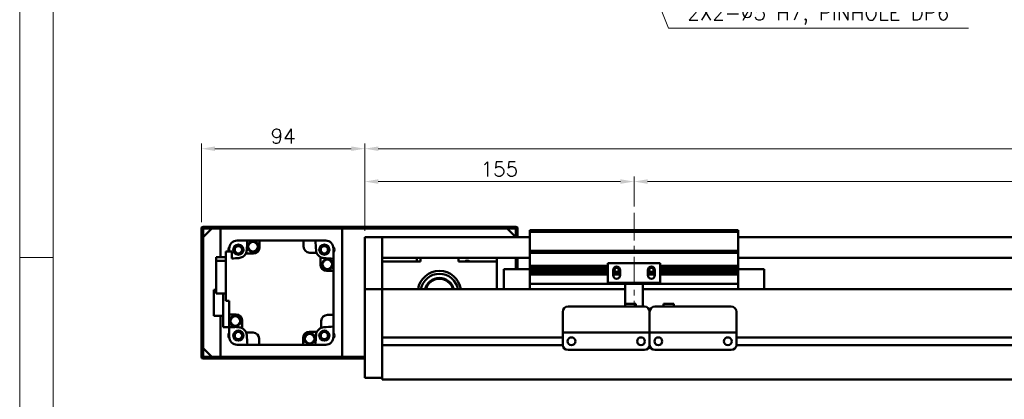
# Model space of a CAD drawing. Header units: millimetres. Extents: x 46891 to 50168, y 6223 to 9676.
# Tile 2 of 6: x 48547 to 49113, y 9021 to 9239. Entities that reach past the tile are written whole.
import ezdxf

# ---------------------------------------------------------------- set-up
doc = ezdxf.new("R2010")
doc.units = ezdxf.units.MM
doc.header["$LTSCALE"] = 0.5
doc.linetypes.add('CENTER', pattern=[50.8, 31.75, -6.35, 6.35, -6.35])
doc.layers.get('0').update_dxf_attribs({"lineweight": 20})
doc.layers.add('1', color=1, linetype='CENTER', lineweight=13)
doc.layers.add('외형선(ISO)', color=7, linetype='Continuous', lineweight=50)
doc.styles.add('DSR TEXT', font='romans.shx', dxfattribs={"bigfont": 'whgtxt.shx'})
doc.styles.get("Standard").update_dxf_attribs({"font": 'romans.shx', "bigfont": 'whgtxt.shx'})
doc.dimstyles.new('DSR', dxfattribs={"dimscale": 2, "dimtxt": 3, "dimasz": 3, "dimexe": 0.5, "dimexo": 0.5, "dimgap": 0.5, "dimtad": 1, "dimdsep": 46, "dimtxsty": 'Standard', "dimcen": 2.5, "dimclrd": 4, "dimclre": 4, "dimclrt": 2, "dimadec": 0, "dimazin": 2, "dimtfac": 1, "dimtmove": 0, "dimatfit": 3, "dimfxl": 0, "dimlwd": -1, "dimlwe": -1, "dimarcsym": 0})

# ---------------------------------------------------------------- blocks, each defined once
blk = doc.blocks.new('A$C1C1952E1')
at = {"color": 1}
blk.add_lwpolyline([(0, 0), (420, 0), (420, 297), (0, 297)], close=True, dxfattribs=at)
at = {"color": 3}
blk.add_lwpolyline([(5, 5), (415, 5), (415, 292), (5, 292)], close=True, dxfattribs=at)
blk = doc.blocks.new('*D84')
at = {"color": 1, "linetype": 'ByBlock'}
for p, q in [((48745.29, 9117.66), (48745.29, 9149.06)), ((48900.29, 9131.66), (48900.29, 9149.06)), ((48753.09, 9146.06), (48892.49, 9146.06))]:
    blk.add_line(p, q, dxfattribs=at)
at = {"color": 1}
for points in [[(48753.09, 9147.36), (48753.09, 9144.76), (48745.29, 9146.06)], [(48892.49, 9147.36), (48892.49, 9144.76), (48900.29, 9146.06)]]:
    blk.add_solid(points, dxfattribs=at)
at = {"layer": 'Defpoints', "color": 0}
for p in [(48900.29, 9146.06), (48900.29, 9128.06), (48745.29, 9114.06)]:
    blk.add_point(p, dxfattribs=at)
at = {"color": 3, "insert": (48822.79, 9153.26), "char_height": 8.4, "attachment_point": 5, "style": 'DSR TEXT'}
blk.add_mtext('155', dxfattribs=at)
blk = doc.blocks.new('*D85')
at = {"color": 1, "linetype": 'ByBlock'}
for p, q in [((48900.29, 9131.66), (48900.29, 9149.06)), ((49500.29, 9131.66), (49500.29, 9149.06)), ((48908.09, 9146.06), (49492.49, 9146.06))]:
    blk.add_line(p, q, dxfattribs=at)
at = {"color": 1}
for points in [[(48908.09, 9147.36), (48908.09, 9144.76), (48900.29, 9146.06)], [(49492.49, 9147.36), (49492.49, 9144.76), (49500.29, 9146.06)]]:
    blk.add_solid(points, dxfattribs=at)
at = {"layer": 'Defpoints', "color": 0}
for p in [(49500.29, 9146.06), (48900.29, 9128.06), (49500.29, 9128.06)]:
    blk.add_point(p, dxfattribs=at)
at = {"color": 3, "insert": (49200.29, 9153.26), "char_height": 8.4, "attachment_point": 5, "style": 'DSR TEXT'}
blk.add_mtext('STROKE : 600', dxfattribs=at)
blk = doc.blocks.new('*D83')
at = {"color": 1, "linetype": 'ByBlock'}
for p, q in [((48745.29, 9117.66), (48745.29, 9168)), ((49637.49, 9165), (48753.09, 9165)), ((49645.29, 9117.66), (49645.29, 9168))]:
    blk.add_line(p, q, dxfattribs=at)
at = {"color": 1}
for points in [[(48753.09, 9166.3), (48753.09, 9163.7), (48745.29, 9165)], [(49637.49, 9166.3), (49637.49, 9163.7), (49645.29, 9165)]]:
    blk.add_solid(points, dxfattribs=at)
at = {"layer": 'Defpoints', "color": 0}
for p in [(48745.29, 9165), (48745.29, 9114.06), (49645.29, 9114.06)]:
    blk.add_point(p, dxfattribs=at)
at = {"color": 3, "insert": (49195.29, 9172.2), "char_height": 8.4, "attachment_point": 5, "style": 'DSR TEXT'}
blk.add_mtext('900', dxfattribs=at)
blk = doc.blocks.new('*D87')
at = {"color": 1, "linetype": 'ByBlock'}
for p, q in [((48651.29, 9122.66), (48651.29, 9168)), ((48737.49, 9165), (48659.09, 9165)), ((48745.29, 9117.66), (48745.29, 9168))]:
    blk.add_line(p, q, dxfattribs=at)
at = {"color": 1}
for points in [[(48659.09, 9166.3), (48659.09, 9163.7), (48651.29, 9165)], [(48737.49, 9166.3), (48737.49, 9163.7), (48745.29, 9165)]]:
    blk.add_solid(points, dxfattribs=at)
at = {"layer": 'Defpoints', "color": 0}
for p in [(48651.29, 9165), (48651.29, 9119.06), (48745.29, 9114.06)]:
    blk.add_point(p, dxfattribs=at)
at = {"color": 3, "insert": (48698.29, 9172.2), "char_height": 8.4, "attachment_point": 5, "style": 'DSR TEXT'}
blk.add_mtext('94', dxfattribs=at)

msp = doc.modelspace()

# ---------------------------------------------------------------- linework, layer by layer
at = {"color": 1}
msp.add_line((48565.97632, 9102.35402), (48546.67132, 9102.35402), dxfattribs=at)
at = {"layer": '1'}
msp.add_line((48900.28843, 9128.05808), (48900.28843, 9074.05808), dxfattribs=at)
at = {"layer": '외형선(ISO)'}
for p, q in [((48832.28843, 9120.05808), (48652.28843, 9120.05808)), ((48651.28843, 9119.05808), (48651.28843, 9111.05808)), ((48652.28843, 9114.05808), (48657.28843, 9119.05808)), ((48652.28843, 9111.05808), (48652.28843, 9118.55808)), ((48652.28843, 9114.05808), (48652.28843, 9050.05808)), ((48652.78843, 9119.05808), (48831.78843, 9119.05808)), ((48662.28843, 9119.05808), (48657.28843, 9119.05808)), ((48662.28843, 9102.53616), (48662.28843, 9119.05808)), ((48732.28843, 9119.05808), (48732.28843, 9045.05808)), ((48827.28843, 9119.05808), (48732.28843, 9119.05808)), ((48745.28843, 9114.05808), (48745.28843, 9112.05808)), ((48755.28843, 9114.05808), (48745.28843, 9114.05808)), ((48755.28843, 9112.05808), (48755.28843, 9114.05808)), ((48755.28843, 9114.05808), (48840.28843, 9114.05808)), ((48755.28843, 9114.05808), (48755.28843, 9112.05808)), ((48827.28843, 9119.05808), (48832.28843, 9114.05808)), ((48832.28843, 9118.55808), (48832.28843, 9114.05808)), ((48833.28843, 9114.05808), (48833.28843, 9119.05808)), ((48840.28843, 9117.05808), (48840.28843, 9118.05808)), ((48960.28843, 9118.05808), (48840.28843, 9118.05808)), ((48840.28843, 9106.05808), (48840.28843, 9117.05808)), ((48840.28843, 9117.05808), (48960.28843, 9117.05808)), ((48960.28843, 9118.05808), (48960.28843, 9117.05808)), ((48960.28843, 9117.05808), (48960.28843, 9106.05808)), ((48960.28843, 9114.05808), (49635.28843, 9114.05808)), ((48651.28843, 9111.05808), (48652.28843, 9111.05808)), ((48651.28843, 9107.05808), (48651.28843, 9111.05808)), ((48671.78843, 9112.05808), (48671.5931, 9112.05808)), ((48671.78843, 9112.05808), (48677.72907, 9112.05808)), ((48677.72907, 9112.05808), (48684.78843, 9112.05808)), ((48710.08843, 9112.05808), (48684.78843, 9112.05808)), ((48684.78843, 9112.05808), (48684.78843, 9108.05808)), ((48710.08843, 9108.55808), (48710.08843, 9112.05808)), ((48710.08843, 9112.05808), (48716.8478, 9112.05808)), ((48716.8478, 9112.05808), (48722.78843, 9112.05808)), ((48722.98376, 9112.05808), (48722.78843, 9112.05808)), ((48745.28843, 9111.27356), (48745.28843, 9112.05808)), ((48745.28843, 9110.77485), (48745.28843, 9111.27356)), ((48745.28843, 9110.77485), (48745.28843, 9109.70637)), ((48745.28843, 9109.70637), (48745.28843, 9106.72057)), ((48755.28843, 9112.05808), (48755.28843, 9111.27356)), ((48755.28843, 9111.27356), (48755.28843, 9112.05808)), ((48755.28843, 9111.27356), (48755.28843, 9110.77485)), ((48755.28843, 9110.77485), (48755.28843, 9111.27356)), ((48755.28843, 9109.70637), (48755.28843, 9110.77485)), ((48755.28843, 9110.77485), (48755.28843, 9109.70637)), ((48755.28843, 9106.72057), (48755.28843, 9109.70637)), ((48755.28843, 9109.70637), (48755.28843, 9106.72057)), ((48652.28843, 9107.05808), (48651.28843, 9107.05808)), ((48651.28843, 9107.05808), (48651.28843, 9057.05808)), ((48652.28843, 9057.05808), (48652.28843, 9107.05808)), ((48665.28843, 9102.53616), (48659.78843, 9102.53616)), ((48659.78843, 9102.53616), (48659.78843, 9100.34608)), ((48668.78843, 9105.75808), (48665.28843, 9105.75808)), ((48665.28843, 9105.75808), (48665.28843, 9077.35808)), ((48667.28843, 9107.75341), (48667.28843, 9107.55808)), ((48667.28843, 9105.75808), (48667.28843, 9107.55808)), ((48668.78843, 9101.73325), (48668.78843, 9105.75808)), ((48681.28843, 9104.55808), (48676.78035, 9104.55808)), ((48717.56706, 9105.05808), (48713.58843, 9105.05808)), ((48719.78843, 9098.05808), (48719.78843, 9102.56616)), ((48727.28843, 9107.55808), (48727.28843, 9107.75341)), ((48727.28843, 9107.55808), (48727.28843, 9101.61745)), ((48745.28843, 9098.15627), (48745.28843, 9106.72057)), ((48755.28843, 9106.72057), (48755.28843, 9098.15627)), ((48755.28843, 9102.55808), (48755.28843, 9106.72057)), ((48840.28843, 9105.05808), (48840.28843, 9106.05808)), ((48840.28843, 9106.05808), (48960.28843, 9106.05808)), ((48840.28843, 9104.05808), (48840.28843, 9105.05808)), ((48840.28843, 9105.05808), (48960.28843, 9105.05808)), ((48840.28843, 9097.55808), (48840.28843, 9104.05808)), ((48960.28843, 9106.05808), (48960.28843, 9105.05808)), ((48960.28843, 9105.05808), (48960.28843, 9104.05808)), ((48960.28843, 9104.05808), (48960.28843, 9097.55808)), ((48659.78843, 9100.34608), (48665.28843, 9100.34608)), ((48659.78843, 9100.34608), (48659.78843, 9081.58)), ((48727.28843, 9094.55808), (48727.28843, 9101.61745)), ((48745.28843, 9096.06097), (48745.28843, 9098.15627)), ((48755.28843, 9102.05808), (48840.28843, 9102.05808)), ((48777.28843, 9100.05808), (48755.28843, 9100.05808)), ((48755.28843, 9098.15627), (48755.28843, 9096.06097)), ((48775.28843, 9102.05808), (48775.28843, 9100.05808)), ((48777.28843, 9102.05808), (48777.28843, 9100.05808)), ((48799.28843, 9100.05808), (48799.28843, 9102.05808)), ((48821.28843, 9100.05808), (48799.28843, 9100.05808)), ((48821.28843, 9102.05808), (48821.28843, 9100.05808)), ((48821.28843, 9084.05808), (48821.28843, 9100.05808)), ((48832.28843, 9095.55808), (48832.28843, 9102.05808)), ((48832.28843, 9102.05808), (48832.28843, 9095.55808)), ((48833.28843, 9095.55808), (48833.28843, 9102.05808)), ((48840.28843, 9097.05808), (48840.28843, 9097.55808)), ((48840.28843, 9097.55808), (48885.28843, 9097.55808)), ((48840.28843, 9096.55808), (48840.28843, 9097.05808)), ((48840.28843, 9097.05808), (48885.28843, 9097.05808)), ((48915.28843, 9099.05808), (48885.28843, 9099.05808)), ((48885.28843, 9087.65808), (48885.28843, 9099.05808)), ((48915.28843, 9099.05808), (48915.28843, 9087.65808)), ((48915.28843, 9097.55808), (48960.28843, 9097.55808)), ((48915.28843, 9097.05808), (48960.28843, 9097.05808)), ((48960.28843, 9102.05808), (49635.28843, 9102.05808)), ((48960.28843, 9097.55808), (48960.28843, 9097.05808)), ((48960.28843, 9097.05808), (48960.28843, 9096.55808)), ((48727.28843, 9094.55808), (48723.28843, 9094.55808)), ((48727.28843, 9069.25808), (48727.28843, 9094.55808)), ((48745.28843, 9084.63902), (48745.28843, 9096.06097)), ((48755.28843, 9096.06097), (48755.28843, 9084.63902)), ((48825.28843, 9095.55808), (48825.28843, 9084.05808)), ((48840.28843, 9095.55808), (48825.28843, 9095.55808)), ((48840.28843, 9095.55808), (48840.28843, 9096.55808)), ((48840.28843, 9096.55808), (48885.28843, 9096.55808)), ((48840.28843, 9095.05808), (48840.28843, 9095.55808)), ((48840.28843, 9095.55808), (48885.28843, 9095.55808)), ((48840.28843, 9094.55808), (48840.28843, 9095.05808)), ((48840.28843, 9095.05808), (48885.28843, 9095.05808)), ((48840.28843, 9093.55808), (48840.28843, 9094.55808)), ((48840.28843, 9094.55808), (48885.28843, 9094.55808)), ((48840.28843, 9093.05808), (48840.28843, 9093.55808)), ((48840.28843, 9093.55808), (48885.28843, 9093.55808)), ((48840.28843, 9092.55808), (48840.28843, 9093.05808)), ((48840.28843, 9093.05808), (48885.28843, 9093.05808)), ((48840.28843, 9088.05808), (48840.28843, 9092.55808)), ((48840.28843, 9092.55808), (48885.28843, 9092.55808)), ((48888.28843, 9095.05808), (48889.05893, 9095.05808)), ((48888.28843, 9092.05808), (48888.28843, 9095.05808)), ((48888.28843, 9095.05808), (48889.05893, 9095.05808)), ((48888.28843, 9094.55808), (48889.16519, 9094.55808)), ((48888.28843, 9094.55808), (48889.16519, 9094.55808)), ((48888.28843, 9093.55808), (48892.28843, 9093.55808)), ((48888.28843, 9093.55808), (48892.28843, 9093.55808)), ((48888.28843, 9093.05808), (48892.28843, 9093.05808)), ((48888.28843, 9093.05808), (48892.28843, 9093.05808)), ((48888.28843, 9092.55808), (48892.28843, 9092.55808)), ((48888.28843, 9092.55808), (48892.28843, 9092.55808)), ((48888.35194, 9095.55808), (48889.16519, 9095.55808)), ((48888.96556, 9096.55808), (48891.61131, 9096.55808)), ((48891.41167, 9095.55808), (48892.22493, 9095.55808)), ((48891.41167, 9094.55808), (48892.28843, 9094.55808)), ((48891.51793, 9095.05808), (48892.28843, 9095.05808)), ((48892.28843, 9095.05808), (48892.28843, 9092.05808)), ((48908.28843, 9095.05808), (48909.05893, 9095.05808)), ((48908.28843, 9092.05808), (48908.28843, 9095.05808)), ((48908.28843, 9094.55808), (48909.16519, 9094.55808)), ((48908.28843, 9093.55808), (48912.28843, 9093.55808)), ((48908.28843, 9093.55808), (48912.28843, 9093.55808)), ((48908.28843, 9093.05808), (48912.28843, 9093.05808)), ((48908.28843, 9093.05808), (48912.28843, 9093.05808)), ((48908.28843, 9092.55808), (48912.28843, 9092.55808)), ((48908.28843, 9092.55808), (48912.28843, 9092.55808)), ((48908.35194, 9095.55808), (48909.16519, 9095.55808)), ((48908.96556, 9096.55808), (48911.61131, 9096.55808)), ((48911.41167, 9095.55808), (48912.22493, 9095.55808)), ((48911.41167, 9094.55808), (48912.28843, 9094.55808)), ((48911.41167, 9094.55808), (48912.28843, 9094.55808)), ((48911.51793, 9095.05808), (48912.28843, 9095.05808)), ((48911.51793, 9095.05808), (48912.28843, 9095.05808)), ((48912.28843, 9095.05808), (48912.28843, 9092.05808)), ((48915.28843, 9096.55808), (48960.28843, 9096.55808)), ((48915.28843, 9095.55808), (48960.28843, 9095.55808)), ((48915.28843, 9095.05808), (48960.28843, 9095.05808)), ((48915.28843, 9094.55808), (48960.28843, 9094.55808)), ((48915.28843, 9093.55808), (48960.28843, 9093.55808)), ((48915.28843, 9093.05808), (48960.28843, 9093.05808)), ((48915.28843, 9092.55808), (48960.28843, 9092.55808)), ((48960.28843, 9096.55808), (48960.28843, 9095.55808)), ((48960.28843, 9095.55808), (48975.28843, 9095.55808)), ((48960.28843, 9095.55808), (48960.28843, 9095.05808)), ((48960.28843, 9095.05808), (48960.28843, 9094.55808)), ((48960.28843, 9094.55808), (48960.28843, 9093.55808)), ((48960.28843, 9093.55808), (48960.28843, 9093.05808)), ((48960.28843, 9093.05808), (48960.28843, 9092.55808)), ((48960.28843, 9092.55808), (48960.28843, 9088.05808)), ((48975.28843, 9084.05808), (48975.28843, 9095.55808)), ((48840.28843, 9088.05808), (48840.28843, 9087.05808)), ((48840.28843, 9084.05808), (48840.28843, 9087.05808)), ((48840.28843, 9087.05808), (48960.28843, 9087.05808)), ((48895.28843, 9087.65808), (48885.28843, 9087.65808)), ((48895.28843, 9088.15808), (48895.28843, 9087.65808)), ((48905.28843, 9087.65808), (48895.28843, 9087.65808)), ((48895.28843, 9085.55808), (48895.28843, 9087.65808)), ((48895.28843, 9085.55808), (48895.28843, 9075.55823)), ((48905.28843, 9087.65808), (48905.28843, 9088.15808)), ((48915.28843, 9087.65808), (48905.28843, 9087.65808)), ((48905.28843, 9087.65808), (48905.28843, 9085.55808)), ((48905.28843, 9074.05824), (48905.28843, 9085.55808)), ((48960.28843, 9087.05808), (48960.28843, 9088.05808)), ((48960.28843, 9087.05808), (48960.28843, 9084.05808)), ((48658.48843, 9083.70808), (48659.78843, 9083.70808)), ((48658.48843, 9083.70808), (48658.48843, 9068.60808)), ((48659.78843, 9081.58), (48665.28843, 9081.58)), ((48663.88843, 9081.58), (48663.88843, 9062.25808)), ((48745.28843, 9084.05808), (48745.28843, 9084.63902)), ((48745.28843, 9084.05808), (48745.28843, 9081.05808)), ((48755.28843, 9084.05808), (48745.28843, 9084.05808)), ((48745.28843, 9038.30072), (48745.28843, 9081.05808)), ((48755.28843, 9084.63902), (48755.28843, 9084.05808)), ((48755.28843, 9084.05808), (48755.28843, 9081.05808)), ((48755.28843, 9081.05808), (48755.28843, 9084.05808)), ((48895.28843, 9084.05808), (48755.28843, 9084.05808)), ((48755.28843, 9056.50808), (48755.28843, 9081.05808)), ((48755.28843, 9081.05808), (48755.28843, 9038.30072)), ((49635.28843, 9084.05808), (48905.28843, 9084.05808)), ((48665.28843, 9077.35808), (48667.28843, 9077.35808)), ((48667.28843, 9077.35808), (48667.28843, 9069.55808)), ((48862.28843, 9074.05824), (48906.28843, 9074.05824)), ((48895.28843, 9075.55823), (48895.28843, 9074.05824)), ((48895.28843, 9075.55823), (48901.28843, 9075.55823)), ((48895.28843, 9075.55823), (48895.28843, 9074.05824)), ((48901.28843, 9075.55823), (48901.28843, 9074.05824)), ((48912.28843, 9074.05824), (48956.28843, 9074.05824)), ((48923.28843, 9075.55823), (48917.28843, 9075.55823)), ((48917.28843, 9074.05824), (48917.28843, 9075.55823)), ((48923.28843, 9074.05824), (48923.28843, 9075.55823)), ((48658.48843, 9068.60808), (48663.88843, 9068.60808)), ((48662.28843, 9045.05808), (48662.28843, 9068.60808)), ((48667.28843, 9069.55808), (48671.28843, 9069.55808)), ((48667.28843, 9069.55808), (48667.28843, 9062.49871)), ((48723.78843, 9069.25808), (48727.28843, 9069.25808)), ((48727.28843, 9062.49871), (48727.28843, 9069.25808)), ((48859.28843, 9061.05824), (48859.28843, 9071.05824)), ((48909.28843, 9071.05824), (48909.28843, 9061.05824)), ((48909.28843, 9061.05824), (48909.28843, 9071.05824)), ((48959.28843, 9071.05824), (48959.28843, 9061.05824)), ((48674.78843, 9066.05808), (48674.78843, 9061.55)), ((48720.28843, 9061.77946), (48720.28843, 9065.75808)), ((48651.28843, 9057.05808), (48652.28843, 9057.05808)), ((48651.28843, 9053.05808), (48651.28843, 9057.05808)), ((48663.88843, 9062.25808), (48670.49976, 9062.25808)), ((48667.28843, 9056.55808), (48667.28843, 9062.25808)), ((48677.00981, 9059.05808), (48680.98843, 9059.05808)), ((48713.28843, 9059.55808), (48717.79651, 9059.55808)), ((48727.28843, 9056.55808), (48727.28843, 9062.49871)), ((48859.28843, 9061.05824), (48859.28843, 9059.05823)), ((48859.28843, 9059.05821), (48859.28843, 9059.05823)), ((48859.28843, 9059.05823), (48909.28843, 9059.05823)), ((48859.28843, 9058.5582), (48859.28843, 9059.05821)), ((48859.28843, 9059.05821), (48862.05893, 9059.05821)), ((48859.28843, 9052.0582), (48859.28843, 9058.5582)), ((48864.51793, 9059.05821), (48866.78843, 9059.05821)), ((48871.78843, 9059.05821), (48896.78843, 9059.05821)), ((48901.78843, 9059.05821), (48904.05893, 9059.05821)), ((48906.51793, 9059.05821), (48909.28843, 9059.05821)), ((48909.28843, 9059.05823), (48909.28843, 9061.05824)), ((48909.28843, 9061.05824), (48909.28843, 9059.05823)), ((48909.28843, 9059.05823), (48909.28843, 9059.05821)), ((48909.28843, 9059.05821), (48909.28843, 9059.05823)), ((48909.28843, 9059.05823), (48959.28843, 9059.05823)), ((48909.28843, 9059.05821), (48909.28843, 9058.5582)), ((48909.28843, 9058.5582), (48909.28843, 9059.05821)), ((48909.28843, 9059.05821), (48912.05893, 9059.05821)), ((48909.28843, 9058.5582), (48909.28843, 9052.0582)), ((48909.28843, 9052.0582), (48909.28843, 9058.5582)), ((48914.51793, 9059.05821), (48916.78843, 9059.05821)), ((48921.78843, 9059.05821), (48946.78843, 9059.05821)), ((48951.78843, 9059.05821), (48954.05893, 9059.05821)), ((48956.51793, 9059.05821), (48959.28843, 9059.05821)), ((48959.28843, 9059.05823), (48959.28843, 9061.05824)), ((48959.28843, 9059.05823), (48959.28843, 9059.05821)), ((48959.28843, 9059.05821), (48959.28843, 9058.5582)), ((48959.28843, 9058.5582), (48959.28843, 9052.0582)), ((48652.28843, 9053.05808), (48651.28843, 9053.05808)), ((48651.28843, 9053.05808), (48651.28843, 9045.05808)), ((48652.28843, 9045.55808), (48652.28843, 9053.05808)), ((48667.28843, 9056.55808), (48667.28843, 9056.36275)), ((48671.5931, 9052.05808), (48671.78843, 9052.05808)), ((48677.72907, 9052.05808), (48671.78843, 9052.05808)), ((48677.72907, 9052.05808), (48684.48843, 9052.05808)), ((48684.48843, 9055.55808), (48684.48843, 9052.05808)), ((48684.48843, 9052.05808), (48709.78843, 9052.05808)), ((48709.78843, 9052.05808), (48709.78843, 9056.05808)), ((48716.8478, 9052.05808), (48709.78843, 9052.05808)), ((48716.8478, 9052.05808), (48722.78843, 9052.05808)), ((48722.78843, 9052.05808), (48722.98376, 9052.05808)), ((48727.28843, 9056.36275), (48727.28843, 9056.55808)), ((48859.28843, 9056.30808), (48755.28843, 9056.30808)), ((48859.29888, 9051.80808), (48755.28843, 9051.80808)), ((48755.28843, 9038.30072), (48755.28843, 9051.60808)), ((48864.31177, 9056.30808), (48864.2651, 9056.30808)), ((48904.31177, 9056.30808), (48904.2651, 9056.30808)), ((48909.29888, 9051.80808), (48909.27799, 9051.80808)), ((48914.31177, 9056.30808), (48914.2651, 9056.30808)), ((48914.31177, 9056.30808), (48914.2651, 9056.30808)), ((48954.31177, 9056.30808), (48954.2651, 9056.30808)), ((48954.31177, 9056.30808), (48954.2651, 9056.30808)), ((49463.29888, 9051.80808), (48959.27799, 9051.80808)), ((49463.29888, 9051.80808), (48959.27799, 9051.80808)), ((49463.28843, 9056.30808), (48959.28843, 9056.30808)), ((49463.28843, 9056.30808), (48959.28843, 9056.30808)), ((48657.28843, 9045.05808), (48652.28843, 9050.05808)), ((48862.28843, 9049.0582), (48906.28843, 9049.0582)), ((48912.28843, 9049.0582), (48956.28843, 9049.0582)), ((48652.28843, 9044.05808), (48745.28843, 9044.05808)), ((48745.28843, 9045.05808), (48652.78843, 9045.05808)), ((48657.28843, 9045.05808), (48662.28843, 9045.05808)), ((48732.28843, 9045.05808), (48745.28843, 9045.05808)), ((48745.28843, 9038.30072), (48745.28843, 9036.1794)), ((48745.28843, 9033.05808), (48745.28843, 9036.1794)), ((48755.28843, 9038.30072), (48755.28843, 9036.1794)), ((48755.28843, 9036.1794), (48755.28843, 9038.30072)), ((48755.28843, 9032.05808), (48755.28843, 9036.1794)), ((48755.28843, 9036.1794), (48755.28843, 9033.05808)), ((48755.28843, 9033.05808), (48745.28843, 9033.05808)), ((48755.28843, 9032.05808), (49635.28843, 9032.05808))]:
    msp.add_line(p, q, dxfattribs=at)
for centre, radius in [((48672.5397, 9106.80682), 2.9), ((48672.5397, 9106.80682), 2.7), ((48672.5397, 9106.80682), 2.5), ((48672.5397, 9106.80682), 2.1), ((48680.99247, 9108.54679), 3), ((48680.99247, 9108.54679), 2.95), ((48680.99247, 9108.54679), 2.8), ((48722.03717, 9106.80682), 2.9), ((48722.03717, 9106.80682), 2.7), ((48722.03717, 9106.80682), 2.5), ((48722.03717, 9106.80682), 2.1), ((48723.77714, 9098.35404), 3), ((48723.77714, 9098.35404), 2.95), ((48723.77714, 9098.35404), 2.8), ((48670.79973, 9065.76212), 3), ((48670.79973, 9065.76212), 2.95), ((48670.79973, 9065.76212), 2.8), ((48672.5397, 9057.30934), 2.9), ((48672.5397, 9057.30934), 2.7), ((48672.5397, 9057.30934), 2.5), ((48672.5397, 9057.30934), 2.1), ((48713.5844, 9055.56937), 3), ((48713.5844, 9055.56937), 2.95), ((48713.5844, 9055.56937), 2.8), ((48722.03717, 9057.30934), 2.9), ((48722.03717, 9057.30934), 2.7), ((48722.03717, 9057.30934), 2.5), ((48722.03717, 9057.30934), 2.1), ((48864.28843, 9054.0582), 2.25), ((48904.28843, 9054.0582), 2.25), ((48914.28843, 9054.0582), 2.25), ((48954.28843, 9054.0582), 2.25)]:
    msp.add_circle(centre, radius, dxfattribs=at)
for centre, radius, start, end in [((48652.28843, 9119.05808), 1, 90, 180), ((48832.28843, 9119.05808), 1, 0, 90), ((48652.78843, 9118.55808), 0.5, 90, 180), ((48831.78843, 9118.55808), 0.5, 0, 90), ((48669.5397, 9106.80682), 2.75, 141.2861255, 202.4178897), ((48671.78843, 9107.55808), 4.5, 90, 180), ((48697.28843, 9082.05808), 39.5, 130.5804187, 130.5903874), ((49056.543, 9082.05808), 380, 175.471937, 176.3124282), ((48681.28843, 9108.05808), 3.5, 270, 0), ((48713.58843, 9108.55808), 3.5, 180, 270), ((48713.95119, 9109.143), 2.95, 81.175882, 98.824118), ((48338.03386, 9082.05808), 380, 3.6875718, 4.528063), ((48722.78843, 9107.55808), 4.5, 0, 90), ((48697.28843, 9082.05808), 39.5, 49.4096126, 49.4195813), ((48725.03703, 9106.80682), 2.75, 324.9539356, 38.7075976), ((48697.28843, 9082.05808), 39.5, 139.4096126, 139.4195813), ((48672.5397, 9106.80682), 4.8, 273.6875718, 332.0638743), ((48672.5397, 9106.80682), 4.8, 332.0638743, 356.3124282), ((48722.03717, 9106.80682), 4.8, 183.6875718, 201.3657575), ((48722.03717, 9106.80682), 4.8, 201.3657575, 242.0638743), ((48722.03717, 9106.80682), 4.8, 242.0638743, 266.3124282), ((48697.28843, 9082.05808), 39.5, 40.5804187, 40.5903874), ((48697.28843, 8722.80351), 380, 93.6875718, 94.3012223), ((48723.28843, 9098.05808), 3.5, 180, 270), ((48697.28843, 8722.80351), 380, 85.471937, 86.3124282), ((48804.28843, 9098.05808), 2.4585, 54.4397249, 125.5602751), ((48890.28843, 9095.05808), 2, 0, 180), ((48910.28843, 9095.05808), 2, 0, 180), ((48788.28843, 9082.05808), 12.5, 9.2068963, 170.7931037), ((48788.28843, 9082.05808), 10.85, 10.6221774, 169.3778226), ((48890.28843, 9092.05808), 2, 180, 0), ((48890.28843, 9095.05808), 1.2295, 156.0042187, 180), ((48890.28843, 9095.05808), 1.2295, 156.0042187, 180), ((48890.28843, 9095.05808), 1.2295, 180, 203.9957813), ((48890.28843, 9095.05808), 1.2295, 180, 203.9957813), ((48890.28843, 9095.05808), 1.2295, 23.9957813, 156.0042187), ((48890.28843, 9095.05808), 1.2295, 23.9957813, 156.0042187), ((48890.28843, 9095.05808), 1.2295, 203.9957813, 336.0042187), ((48890.28843, 9095.05808), 1.2295, 203.9957813, 336.0042187), ((48890.28843, 9095.05808), 1.2295, 0, 23.9957813), ((48890.28843, 9095.05808), 1.2295, 0, 23.9957813), ((48890.28843, 9095.05808), 1.2295, 336.0042187, 0), ((48890.28843, 9095.05808), 1.2295, 336.0042187, 0), ((48910.28843, 9092.05808), 2, 180, 0), ((48910.28843, 9095.05808), 1.2295, 156.0042187, 180), ((48910.28843, 9095.05808), 1.2295, 156.0042187, 180), ((48910.28843, 9095.05808), 1.2295, 180, 203.9957813), ((48910.28843, 9095.05808), 1.2295, 180, 203.9957813), ((48910.28843, 9095.05808), 1.2295, 23.9957813, 156.0042187), ((48910.28843, 9095.05808), 1.2295, 23.9957813, 156.0042187), ((48910.28843, 9095.05808), 1.2295, 203.9957813, 336.0042187), ((48910.28843, 9095.05808), 1.2295, 203.9957813, 336.0042187), ((48910.28843, 9095.05808), 1.2295, 0, 23.9957813), ((48910.28843, 9095.05808), 1.2295, 0, 23.9957813), ((48910.28843, 9095.05808), 1.2295, 336.0042187, 0), ((48910.28843, 9095.05808), 1.2295, 336.0042187, 0), ((48788.28843, 9082.05808), 8.5, 13.6089608, 166.3910392), ((48788.28843, 9082.05808), 8, 14.4775124, 165.5224876), ((48862.28843, 9071.05824), 3, 90, 180), ((48906.28843, 9071.05824), 3, 0, 90), ((48912.28843, 9071.05824), 3, 90, 180), ((48956.28843, 9071.05824), 3, 0, 90), ((48671.28843, 9066.05808), 3.5, 0, 90), ((48723.78843, 9065.75808), 3.5, 90, 180), ((48724.37335, 9065.39533), 2.95, 351.175882, 8.824118), ((48669.5397, 9057.30934), 2.75, 144.9489798, 218.7138745), ((48697.28843, 9441.31265), 380, 265.471937, 266.3124282), ((48672.5397, 9057.30934), 4.8, 62.0638743, 86.3124282), ((48672.5397, 9057.30934), 4.8, 21.3657575, 62.0638743), ((48672.5397, 9057.30934), 4.8, 3.6875718, 21.3657575), ((49056.543, 9082.05808), 380, 183.6875718, 184.528063), ((48680.98843, 9055.55808), 3.5, 0, 90), ((48713.28843, 9056.05808), 3.5, 90, 180), ((48338.03386, 9082.05808), 380, 355.471937, 356.3124282), ((48722.03717, 9057.30934), 4.8, 152.0638743, 176.3124282), ((48722.03717, 9057.30934), 4.8, 111.3657575, 152.0638743), ((48722.03717, 9057.30934), 4.8, 93.6875718, 111.3657575), ((48697.28843, 9441.31265), 380, 273.6875718, 274.528063), ((48725.03717, 9057.30934), 2.75, 321.2861255, 35.0510202), ((48671.78843, 9056.55808), 4.5, 180, 270), ((48697.28843, 9082.05808), 39.5, 220.5804187, 220.5903874), ((48697.28843, 9082.05808), 39.5, 229.4096126, 229.4195813), ((48680.62568, 9054.97316), 2.95, 261.175882, 278.824118), ((48722.78843, 9056.55808), 4.5, 270, 0), ((48697.28843, 9082.05808), 39.5, 310.5804187, 310.5903874), ((48697.28843, 9082.05808), 39.5, 319.4096126, 319.4195813), ((48862.28843, 9052.0582), 3, 180, 270), ((48906.28843, 9052.0582), 3, 270, 0), ((48912.28843, 9052.0582), 3, 180, 270), ((48956.28843, 9052.0582), 3, 270, 0), ((48652.28843, 9045.05808), 1, 180, 270), ((48652.78843, 9045.55808), 0.5, 180, 270)]:
    msp.add_arc(centre, radius, start, end, dxfattribs=at)
for centre, major_axis, start_param, end_param in [((48863.28843, 9059.05823), (-1.2295, 0), 3.138702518, 6.280295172), ((48869.28843, 9059.05823), (-2.5, 0), 3.141592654, 6.283185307), ((48899.28843, 9059.05823), (-2.5, 0), 3.141592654, 6.283185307), ((48905.28843, 9059.05823), (-1.2295, 0), 3.140629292, 6.282221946), ((48913.28843, 9059.05823), (-1.2295, 0), 3.138702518, 6.280295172), ((48919.28843, 9059.05823), (-2.5, 0), 3.141592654, 6.283185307), ((48949.28843, 9059.05823), (-2.5, 0), 3.141592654, 6.283185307), ((48955.28843, 9059.05823), (-1.2295, 0), 3.140629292, 6.282221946)]:
    msp.add_ellipse(centre, major_axis=major_axis, ratio=0.00001, start_param=start_param, end_param=end_param, dxfattribs=at)
for points in [[(48889.57312, 9094.05808), (48890.28843, 9094.05808), (48891.00374, 9094.05808)], [(48889.57312, 9094.05808), (48890.28843, 9094.05808), (48891.00374, 9094.05808)], [(48909.57312, 9094.05808), (48910.28843, 9094.05808), (48911.00374, 9094.05808)], [(48909.57312, 9094.05808), (48910.28843, 9094.05808), (48911.00374, 9094.05808)]]:
    msp.add_rational_spline(points, [1, 1.22950000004, 1], degree=2, dxfattribs=at)

# ---------------------------------------------------------------- block references
at = {"xscale": 3.861000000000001, "yscale": 3.861000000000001, "zscale": 3.861000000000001}
msp.add_blockref('A$C1C1952E1', (48546.67132, 8528.99552), dxfattribs=at)

# ---------------------------------------------------------------- texts
at = {"color": 3, "insert": (48930.92763, 9247.51468), "char_height": 8.4, "attachment_point": 1, "style": 'DSR TEXT'}
msp.add_mtext('2X2-%%C5 H7, PINHOLE DP6', dxfattribs=at)

# ---------------------------------------------------------------- dimensions: what is measured, and where the dimension line sits
for base, p1, p2, picture, middle in [((48651.28843, 9165.00367), (48745.28843, 9114.05808), (48651.28843, 9119.05808), '*D87', (48698.28843, 9172.20367)), ((48745.28843, 9165.00367), (49645.28843, 9114.05808), (48745.28843, 9114.05808), '*D83', (49195.28843, 9172.20367)), ((48900.28843, 9146.05993), (48745.28843, 9114.05808), (48900.28843, 9128.05808), '*D84', (48822.78843, 9153.25993))]:
    dim = msp.add_linear_dim(base=base, p1=p1, p2=p2, dimstyle='DSR', override={"dimscale": 3, "dimtxt": 2.8, "dimasz": 2.600136, "dimexe": 1, "dimexo": 1.2, "dimgap": 1, "dimdec": 4, "dimtxsty": 'DSR TEXT', "dimclrd": 1, "dimclre": 1, "dimclrt": 3, "dimtdec": 4, "dimtix": 1})
    dim.commit()
    dim.dimension.update_dxf_attribs({"geometry": picture, "text_midpoint": middle})
dim = msp.add_linear_dim(base=(49500.28843, 9146.05993), p1=(48900.28843, 9128.05808), p2=(49500.28843, 9128.05808), text='STROKE : <>', dimstyle='DSR', override={"dimscale": 3, "dimtxt": 2.8, "dimasz": 2.600136, "dimexe": 1, "dimexo": 1.2, "dimgap": 1, "dimdec": 4, "dimtxsty": 'DSR TEXT', "dimclrd": 1, "dimclre": 1, "dimclrt": 3, "dimtdec": 4, "dimtix": 1})
dim.commit()
dim.dimension.update_dxf_attribs({"geometry": '*D85', "text_midpoint": (49200.28843, 9153.25993)})

# ---------------------------------------------------------------- leaders
at = {"annotation_type": 0, "has_hookline": 1, "hookline_direction": 0, "text_width": 161.875}
msp.add_leader([(48901.61568, 9280.59731), (48920.12722, 9234.51468), (48927.92763, 9234.51468)], dimstyle='DSR', override={"dimscale": 3, "dimtxt": 2.8, "dimasz": 2.600136, "dimexe": 1, "dimexo": 1.2, "dimgap": 1, "dimdec": 4, "dimtxsty": 'DSR TEXT', "dimclrd": 1, "dimclre": 1, "dimclrt": 3, "dimtdec": 4, "dimtix": 1}, dxfattribs=at)

doc.saveas('drawing.dxf')
